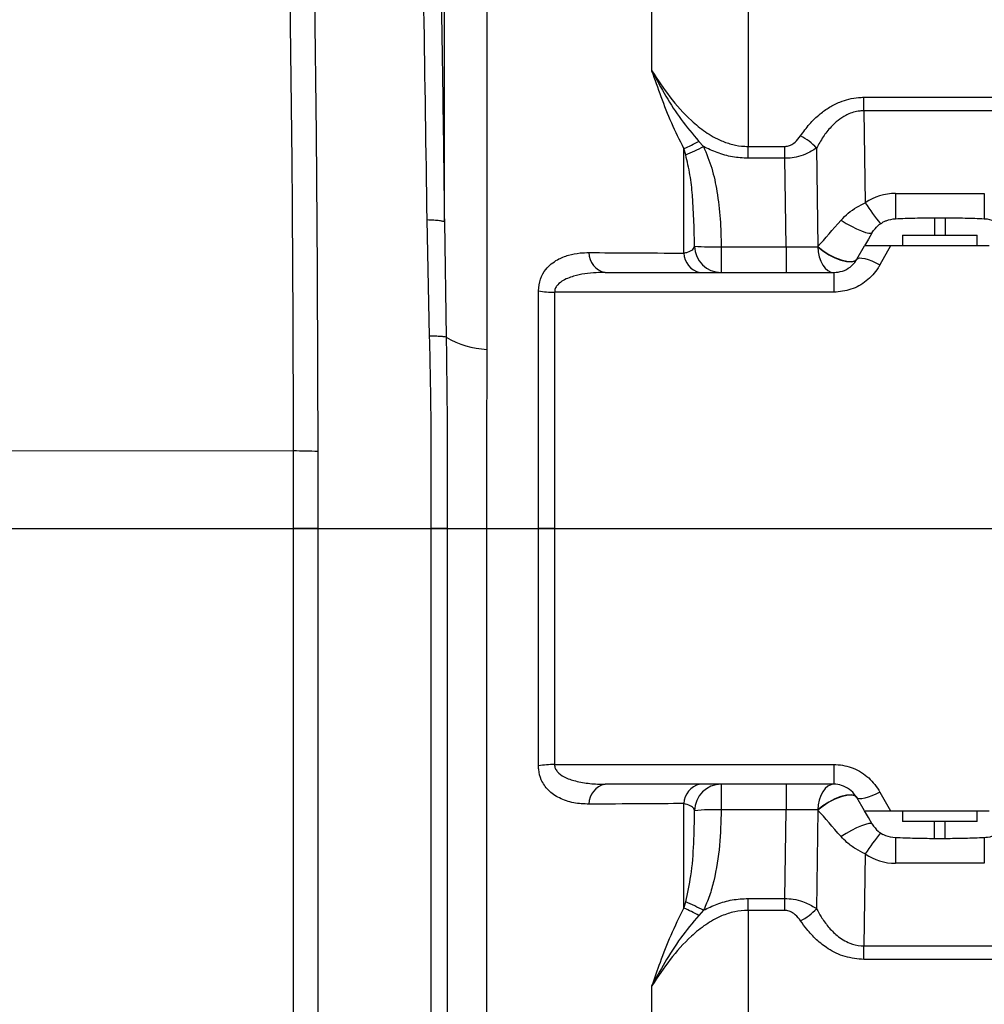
# Model space of a CAD drawing. Extents: x 0 to 16820, y 0 to 11880.
# Tile 38 of 77: x 7929 to 8110, y 6419 to 6603. Entities that reach past the tile are written whole.
import ezdxf

# ---------------------------------------------------------------- set-up
doc = ezdxf.new("R2010")
doc.units = 0
doc.header["$LTSCALE"] = 20
doc.layers.get('0').update_dxf_attribs({"linetype": 'CONTINUOUS'})
doc.styles.add('SLDTEXTSTYLE0', font='TXT', dxfattribs={"width": 0.605})
doc.dimstyles.new('SLDDIMSTYLE0', dxfattribs={"dimtxt": 100, "dimasz": 100, "dimexe": 0, "dimexo": 0.0625, "dimgap": 25, "dimtad": 1, "dimdec": 1, "dimrnd": 1e-09, "dimzin": 12, "dimtxsty": 'SLDTEXTSTYLE0', "dimsah": 1, "dimcen": 0, "dimazin": 3, "dimtfac": 1, "dimtofl": 0, "dimtmove": 0, "dimatfit": 3, "dimtolj": 1, "dimtzin": 12})
doc.dimstyles.new('SLDDIMSTYLE1', dxfattribs={"dimtxt": 100, "dimasz": 100, "dimexe": 0, "dimexo": 0.0625, "dimgap": 25, "dimtad": 1, "dimdec": 4, "dimlfac": 20, "dimzin": 12, "dimtxsty": 'SLDTEXTSTYLE0', "dimsah": 1, "dimcen": 0.09, "dimazin": 3, "dimtfac": 1, "dimtofl": 0, "dimtmove": 0, "dimatfit": 3, "dimtolj": 1, "dimtzin": 12})

# ---------------------------------------------------------------- blocks, each defined once
blk = doc.blocks.new('_D')
at = {"color": 7, "linetype": 'CONTINUOUS'}
blk.add_line((10599.79, 8574.46), (7791.16, 6507.87), dxfattribs=at)
blk.add_solid([(10599.79, 8574.46), (10510.36, 8527.27), (10528.14, 8503.11)], dxfattribs=at)
at = {"color": 7, "linetype": 'CONTINUOUS', "insert": (8954.78, 7524), "char_height": 100, "attachment_point": 1, "rotation": 36.3456, "style": 'SLDTEXTSTYLE0'}
blk.add_mtext('R3487', dxfattribs=at)
blk = doc.blocks.new('_D_1')
at = {"color": 7, "linetype": 'CONTINUOUS'}
for q in [(9232.57, 8882.9), (7791.16, 6507.87)]:
    blk.add_line((8490.54, 7660.25), q, dxfattribs=at)
blk.add_solid([(8490.54, 7660.25), (8555.25, 7737.96), (8529.6, 7753.52)], dxfattribs=at)
at = {"color": 7, "linetype": 'CONTINUOUS', "insert": (8912.41, 8603.77), "char_height": 100, "attachment_point": 1, "rotation": 58.7465, "style": 'SLDTEXTSTYLE0'}
blk.add_mtext('R1348', dxfattribs=at)
blk = doc.blocks.new('_D_2')
at = {"color": 7, "linetype": 'CONTINUOUS'}
for p, q in [((4317.75, 7120.33), (3817.21, 7208.59)), ((7831.16, 6507.87), (11826.43, 6507.87))]:
    blk.add_line(p, q, dxfattribs=at)
blk.add_arc((7791.16, 6507.87), 4005.26, 0, 170, dxfattribs=at)
for points in [[(3846.75, 7203.38), (3880.08, 7298.85), (3850.61, 7304.42)], [(11796.43, 6507.87), (11810.18, 6608.05), (11780.18, 6607.68)]]:
    blk.add_solid(points, dxfattribs=at)
at = {"color": 7, "linetype": 'CONTINUOUS', "insert": (8009.94, 10638.69), "char_height": 100, "attachment_point": 1, "rotation": 355, "style": 'SLDTEXTSTYLE0'}
blk.add_mtext('170°', dxfattribs=at)
blk = doc.blocks.new('_D_3')
at = {"color": 7, "linetype": 'CONTINUOUS'}
for p, q in [((7831.16, 6507.87), (11819.08, 6507.87)), ((4317.75, 5895.41), (3824.45, 5808.43))]:
    blk.add_line(p, q, dxfattribs=at)
blk.add_arc((7791.16, 6507.87), 3997.91, 190, 0, dxfattribs=at)
for points in [[(11789.08, 6507.87), (11772.83, 6408.07), (11802.82, 6407.69)], [(3853.99, 5813.64), (3857.85, 5712.6), (3887.32, 5718.17)]]:
    blk.add_solid(points, dxfattribs=at)
at = {"color": 7, "linetype": 'CONTINUOUS', "insert": (7986.83, 2641.21), "char_height": 100, "attachment_point": 1, "rotation": 5, "style": 'SLDTEXTSTYLE0'}
blk.add_mtext('170°', dxfattribs=at)

msp = doc.modelspace()

# ---------------------------------------------------------------- linework, layer by layer
at = {"color": 8, "linetype": 'CONTINUOUS'}
for p, q in [((8008.2259153, 6565.3523004), (8008.2259153, 6672.8800482)), ((8016.1911224, 6667.3952884), (8016.1911224, 6541.4545222)), ((8047.1575235, 6593.7120042), (8047.1575235, 6656.6308087)), ((8065.1811336, 6655.6180215), (8065.1811336, 6579.5272759)), ((8086.9353985, 6588.7429065), (8115.3940533, 6588.7429065)), ((8086.9353985, 6586.2036071), (8086.9353985, 6588.7429065)), ((8086.9353985, 6586.2036071), (8087.1849035, 6568.954835)), ((8115.3940533, 6586.2036071), (8086.9353985, 6586.2036071)), ((8055.9599076, 6580.4780743), (8056.8445002, 6579.5045218)), ((8065.1811336, 6579.5272759), (8072.069255, 6579.5272759)), ((8065.1811336, 6577.2972277), (8065.1811336, 6579.5272759)), ((8072.069255, 6577.2972277), (8072.069255, 6579.5272759)), ((8053.1686519, 6559.500458), (8053.1686519, 6579.1133961)), ((8053.5046135, 6577.9434091), (8053.1686519, 6579.1133961)), ((8078.0394946, 6579.2158714), (8078.3067917, 6560.7366434)), ((8072.069255, 6577.2972277), (8065.1811336, 6577.2972277)), ((8072.3093723, 6560.6971404), (8072.069255, 6577.2972277)), ((8092.8249632, 6570.6971383), (8092.8249632, 6565.9092574)), ((8092.8249632, 6570.6971383), (8109.5044588, 6570.6971383)), ((8109.5044588, 6570.6971383), (8109.5044588, 6565.9092574)), ((8005.4677253, 6543.9344889), (8004.993466, 6565.7363816)), ((8008.2259153, 6565.3523004), (8008.568046, 6543.753369)), ((8100.164709, 6566.0954623), (8100.164709, 6562.8716371)), ((8102.164713, 6566.0954623), (8102.164713, 6562.8716371)), ((8060.1620351, 6560.6971404), (8060.1620351, 6555.8716378)), ((8060.1620351, 6560.6971404), (8072.3093723, 6560.6971404)), ((8072.3093723, 6560.6971404), (8072.3093723, 6555.8716378)), ((8091.9249927, 6560.8716367), (8089.9382209, 6557.3261811)), ((8081.277964, 6555.8716378), (8081.277964, 6552.1746672)), ((8025.8875911, 6507.8716374), (8025.8875911, 6552.4360447)), ((8028.8915311, 6552.1746672), (8028.8915311, 6507.8716374)), ((8081.277964, 6552.1746672), (8028.8915311, 6552.1746672)), ((7909.1647242, 6522.5217056), (7979.9399947, 6522.3942355)), ((7979.9390857, 6507.8718909), (7979.9399947, 6522.3942355)), ((7984.4840293, 6522.2867599), (7984.4831054, 6507.8716376)), ((7909.1647242, 6507.8716374), (7979.9390857, 6507.8716374)), ((7979.9390857, 6507.8716374), (7979.9390857, 6507.8718909)), ((7984.4831054, 6507.8716376), (7984.4831054, 6507.871386)), ((8005.7675068, 6507.8713915), (8005.7675068, 6507.8716376)), ((8008.7678705, 6507.871871), (8008.7678705, 6507.8716306)), ((8025.8875911, 6463.3072301), (8025.8875911, 6507.8716374)), ((8028.8915311, 6507.8716374), (8025.8875911, 6507.8716374)), ((8028.8915311, 6507.8716374), (8028.8915311, 6463.5686076)), ((8028.8915311, 6507.8716374), (8306.8509971, 6507.8716374)), ((8028.8915311, 6463.5686076), (8081.277964, 6463.5686076)), ((8081.277964, 6463.5686076), (8081.277964, 6459.871637)), ((8060.1620351, 6459.871637), (8060.1620351, 6455.0461343)), ((8072.3093723, 6459.871637), (8072.3093723, 6455.0461343)), ((8089.9382209, 6458.4170936), (8091.9249927, 6454.871638)), ((8053.1686519, 6436.6298786), (8053.1686519, 6456.2428168)), ((8072.3093723, 6455.0461343), (8060.1620351, 6455.0461343)), ((8072.069255, 6438.446047), (8072.3093723, 6455.0461343)), ((8078.3067917, 6455.0066313), (8078.0394946, 6436.5274033)), ((8100.164709, 6449.6478124), (8100.164709, 6452.8716377)), ((8102.164713, 6449.6478124), (8102.164713, 6452.8716377)), ((8092.8249632, 6449.8340173), (8092.8249632, 6445.0461364)), ((8109.5044588, 6449.8340173), (8109.5044588, 6445.0461364)), ((8087.1849035, 6446.7884398), (8086.9353985, 6429.5396677)), ((8109.5044588, 6445.0461364), (8092.8249632, 6445.0461364)), ((8053.1686519, 6436.6298786), (8053.5046135, 6437.7998656)), ((8065.1811336, 6438.446047), (8072.069255, 6438.446047)), ((8065.1811336, 6436.2159989), (8065.1811336, 6438.446047)), ((8072.069255, 6436.2159989), (8072.069255, 6438.446047)), ((8056.8445002, 6436.2387529), (8055.9599076, 6435.2652005)), ((8065.1811336, 6436.2159989), (8065.1811336, 6358.8716334)), ((8072.069255, 6436.2159989), (8065.1811336, 6436.2159989)), ((8086.9353985, 6427.0003683), (8086.9353985, 6429.5396677)), ((8086.9353985, 6429.5396677), (8115.3940533, 6429.5396677)), ((8115.3940533, 6427.0003683), (8086.9353985, 6427.0003683)), ((8047.1575235, 6352.8538889), (8047.1575235, 6422.0312706))]:
    msp.add_line(p, q, dxfattribs=at)
at = {"color": 7, "linetype": 'CONTINUOUS'}
for p, q in [((8102.164713, 6566.0954623), (8100.164709, 6566.0954623)), ((8094.1647266, 6562.8716371), (8094.1647266, 6560.8716367)), ((8094.1647266, 6562.8716371), (8098.4833811, 6562.8716371)), ((8098.4833811, 6562.8716371), (8108.1647252, 6562.8716371)), ((8108.1647252, 6560.8716367), (8108.1647252, 6562.8716371)), ((8085.6080924, 6558.3716391), (8087.0514785, 6560.8716367)), ((8110.4044591, 6560.8716367), (8091.9249927, 6560.8716367)), ((8038.3602207, 6555.8716378), (8081.277964, 6555.8716378)), ((8081.277964, 6459.871637), (8038.3602207, 6459.871637)), ((8087.0514785, 6454.871638), (8085.6080924, 6457.3716356)), ((8091.9249927, 6454.871638), (8110.4044591, 6454.871638)), ((8094.1647266, 6454.871638), (8094.1647266, 6452.8716377)), ((8108.1647252, 6452.8716377), (8108.1647252, 6454.871638)), ((8108.1647252, 6452.8716377), (8094.1647266, 6452.8716377)), ((8102.164713, 6449.6478124), (8100.164709, 6449.6478124))]:
    msp.add_line(p, q, dxfattribs=at)
at = {"color": 8, "linetype": 'CONTINUOUS', "flags": 128}
for points in [[(8082.6312874, 6565.6833968), (8083.5905944, 6565.0955385), (8084.5794951, 6564.5476787), (8085.5470275, 6564.0680588), (8086.4433025, 6563.6813997), (8087.2221564, 6563.4076281), (8087.8434156, 6563.2608591), (8088.2750426, 6563.2486514), (8088.4948646, 6563.3716381)], [(8078.2885526, 6560.6885834), (8078.3642207, 6559.7395844), (8078.5467302, 6558.8320887), (8078.8293754, 6557.9993746), (8079.201815, 6557.271967), (8079.65034, 6556.6765352), (8080.158559, 6556.2349169), (8080.7078158, 6555.9632986), (8081.277964, 6555.8716378)], [(8078.2885526, 6560.6885834), (8079.237697, 6559.9208346), (8080.3257798, 6559.2178425), (8081.4787124, 6558.6274921), (8082.6179956, 6558.1899865), (8083.6659943, 6557.9351282), (8084.5513319, 6557.8802696), (8085.2137481, 6558.0291546), (8085.6080924, 6558.3716391)], [(8078.3067917, 6560.7366434), (8079.2552208, 6559.9672853), (8080.343542, 6559.2629074), (8081.4975177, 6558.6715697), (8082.6384102, 6558.2336171), (8083.6883758, 6557.9789377), (8084.57574, 6557.924906), (8085.2399741, 6558.0752066), (8085.6357788, 6558.4195873)], [(8085.6080924, 6558.3716391), (8085.7893799, 6558.5274382), (8086.1019169, 6558.5992171), (8086.5358089, 6558.5847034), (8087.0773767, 6558.4843552), (8087.7094244, 6558.3013504), (8088.4119843, 6558.0414778), (8089.1628538, 6557.7129557), (8089.9382209, 6557.3261811)], [(7984.4831054, 6507.8716376), (7983.9790736, 6507.8716662), (7983.4503357, 6507.871696), (7982.8999762, 6507.8717268), (7982.331184, 6507.8717586), (7981.747282, 6507.8717911), (7981.1516379, 6507.8718241), (7980.5477385, 6507.8718574), (7979.9390857, 6507.8718909)], [(7984.4831054, 6507.871386), (7983.9790736, 6507.8714141), (7983.4503357, 6507.8714436), (7982.8999762, 6507.8714741), (7982.331184, 6507.8715056), (7981.747282, 6507.8715379), (7981.1516379, 6507.8715707), (7980.5477385, 6507.871604), (7979.9390857, 6507.8716374)], [(7984.4831054, 6507.8716376), (7995.3451877, 6507.8716393), (8005.7675068, 6507.8716376)], [(8008.7678705, 6507.871871), (8008.570758, 6507.871839), (8008.3181535, 6507.8718074), (8008.0119048, 6507.8717763), (8007.6542621, 6507.8717461), (8007.2478478, 6507.8717169), (8006.7956572, 6507.8716889), (8006.3009982, 6507.8716625), (8005.7675068, 6507.8716376)], [(8008.7678705, 6507.8716306), (8008.570758, 6507.8715978), (8008.3181535, 6507.8715653), (8008.0119048, 6507.8715334), (8007.6542621, 6507.8715025), (8007.2478478, 6507.8714726), (8006.7956572, 6507.871444), (8006.3009982, 6507.8714169), (8005.7675068, 6507.8713915)], [(8008.7678705, 6507.8716306), (8009.2538719, 6507.8716258), (8009.8753695, 6507.8716207), (8010.6278782, 6507.8716153), (8011.5060334, 6507.8716096), (8012.503532, 6507.8716038), (8013.6132066, 6507.8715978), (8014.8271148, 6507.8715916), (8016.1365544, 6507.8715854)], [(8081.277964, 6459.871637), (8080.7078158, 6459.7799762), (8080.158559, 6459.5083578), (8079.65034, 6459.0667396), (8079.201815, 6458.4713078), (8078.8293754, 6457.7439002), (8078.5467302, 6456.911186), (8078.3642207, 6456.0036904), (8078.2885526, 6455.0546913)], [(8085.6080924, 6457.3716356), (8085.2137481, 6457.7141202), (8084.5513319, 6457.8630051), (8083.6659943, 6457.8081465), (8082.6179956, 6457.5532882), (8081.4787124, 6457.1157827), (8080.3257798, 6456.5254322), (8079.237697, 6455.8224401), (8078.2885526, 6455.0546913)], [(8085.6357788, 6457.3236874), (8085.2399741, 6457.6680681), (8084.57574, 6457.8183687), (8083.6883758, 6457.7643371), (8082.6384102, 6457.5096576), (8081.4975177, 6457.071705), (8080.343542, 6456.4803674), (8079.2552208, 6455.7759895), (8078.3067917, 6455.0066313)], [(8089.9382209, 6458.4170936), (8089.1628538, 6458.0303191), (8088.4119843, 6457.7017969), (8087.7094244, 6457.4419244), (8087.0773767, 6457.2589195), (8086.5358089, 6457.1585714), (8086.1019169, 6457.1440576), (8085.7893799, 6457.2158365), (8085.6080924, 6457.3716356)], [(8088.4948646, 6452.3716367), (8088.2750426, 6452.4946234), (8087.8434156, 6452.4824156), (8087.2221564, 6452.3356466), (8086.4433025, 6452.061875), (8085.5470275, 6451.675216), (8084.5794951, 6451.195596), (8083.5905944, 6450.6477362), (8082.6312874, 6450.059878)]]:
    msp.add_lwpolyline(points, dxfattribs=at)
at = {"color": 7, "linetype": 'CONTINUOUS', "flags": 128}
for points in [[(8088.4948646, 6563.3716381), (8087.769327, 6562.114971), (8087.0514785, 6560.8716367)], [(8088.4948646, 6452.3716367), (8087.769327, 6453.6283037), (8087.0514785, 6454.871638)]]:
    msp.add_lwpolyline(points, dxfattribs=at)
at = {"color": 7, "linetype": 'CONTINUOUS'}
for centre, radius, start, end in [((7791.1647235, 6507.8716374), 3487, 190, 170), ((7791.1647235, 6507.8716374), 1348, 190, 170), ((8060.1626369, 6454.872211), 4.999426, 90.006897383, 179.527497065)]:
    msp.add_arc(centre, radius, start, end, dxfattribs=at)
at = {"color": 8, "linetype": 'CONTINUOUS'}
for centre, radius, start, end in [((8069.8071722, 6571.5347703), 11.2592383, 43.016138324, 62.301916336), ((8033.2020113, 6623.4892274), 48.6608789, 294.225078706, 297.884040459), ((8007.7150357, 6680.2601464), 112.0954957, 294.109839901, 295.994332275), ((8092.8249775, 6560.6971399), 10, 90, 124.333429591), ((8138.3036146, 6602.427403), 61.1026631, 213.216807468, 217.772313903), ((8039.1891863, 6559.6138293), 3.8329077, 180.060303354, 257.509606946), ((8056.9566055, 6559.57839), 3.7887552, 181.178616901, 258.057627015), ((8060.1626369, 6560.8710637), 4.999426, 180.472502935, 269.993102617), ((8058.6630466, 6598.4465397), 37.7791491, 264.684793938, 272.273959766), ((8028.7763625, 6568.2434814), 16.0692269, 259.643613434, 270.410644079), ((8017.025586, 6558.0102903), 16.5767846, 239.322588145, 267.114551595), ((7979.9524781, 6426.8080761), 95.5861603, 87.282701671, 90.007482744), ((8028.7763625, 6447.4997934), 16.0692269, 89.589355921, 100.356386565), ((8039.1891863, 6456.1294454), 3.8329077, 102.490393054, 179.939696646), ((8056.9566055, 6456.1648848), 3.7887552, 101.942372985, 178.821383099), ((8058.6630466, 6417.2967351), 37.7791491, 87.726040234, 95.315206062), ((8138.3036146, 6413.3158717), 61.1026631, 142.227686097, 146.783192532), ((8092.8249775, 6455.0461349), 10, 235.666570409, 270), ((8007.7150357, 6335.4831284), 112.0954957, 64.005667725, 65.890160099), ((8033.2020113, 6392.2540474), 48.6608789, 62.115959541, 65.774921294), ((8069.8071722, 6444.2085045), 11.2592383, 297.698083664, 316.983861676)]:
    msp.add_arc(centre, radius, start, end, dxfattribs=at)
for centre, major_axis, ratio, start_param, end_param in [((8087.1619759, 6571.0630308), (14.7558246, 16.9719826), 0.0051745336, 4.062805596, 4.3943566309), ((8072.3017884, 6560.8716374), (10.0020923, -0.0723817), 0.017439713, 4.7132722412, 5.3542072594), ((8072.5211769, 6545.7044231), (9.6352478, 25.2766889), 0.002384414, 5.3478355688, 5.3501985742), ((8072.3017884, 6454.8716374), (10.0020923, 0.0723817), 0.017439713, 0.9289780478, 1.569913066), ((8072.5211769, 6470.0388516), (-9.6352478, 25.2766889), 0.002384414, 4.0745793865, 4.0769423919), ((8087.1619759, 6444.680244), (-14.7558246, 16.9719826), 0.0051745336, 5.0304213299, 5.3619723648)]:
    msp.add_ellipse(centre, major_axis=major_axis, ratio=ratio, start_param=start_param, end_param=end_param, dxfattribs=at)
for points, knots in [([(8004.9930637, 6565.7363406), (8004.6110718, 6592.0407153), (8003.8469776, 6644.6570781), (8001.4622394, 6723.5616507), (7999.0191677, 6798.2661485), (7996.812668, 6850.1252901), (7995.9607655, 6879.2589352), (7995.789876, 6889.7514345), (7995.5596042, 6900.172848), (7995.3316354, 6910.3763845), (7995.0949631, 6920.1043865), (7994.8796507, 6929.3190173), (7994.7013412, 6938.0312206), (7994.5440642, 6946.3551056), (7994.4067939, 6954.2240528), (7994.2867707, 6961.582638), (7994.1796515, 6968.4246989), (7994.0813309, 6974.7411944), (7993.9880087, 6980.4912445), (7993.8980545, 6985.6369752), (7993.8050731, 6990.1449262), (7993.7017755, 6994.0684508), (7993.6137383, 6996.1430619), (7993.5695951, 6997.1833027)], [0, 0, 0, 0, 0.16544067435, 0.33092923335, 0.49644184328, 0.63548217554, 0.65740235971, 0.67968929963, 0.7021344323, 0.7246068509, 0.74691170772, 0.76798783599, 0.78912702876, 0.81040878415, 0.83158581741, 0.85262927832, 0.87364412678, 0.8947482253, 0.91594375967, 0.9369998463, 0.95795349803, 0.9789172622, 1, 1, 1, 1]), ([(7995.248494, 6993.8062525), (7995.2719633, 6992.8149772), (7995.3190396, 6990.8266091), (7995.4199673, 6986.9454527), (7995.5425615, 6982.4386987), (7995.6879508, 6977.2827925), (7995.8549361, 6971.5323637), (7996.042755, 6965.2290888), (7996.2503237, 6958.4212059), (7996.4768895, 6951.1504888), (7996.7222214, 6943.4402012), (7996.9854068, 6935.336937), (7997.2657385, 6926.8824209), (7997.5974799, 6917.0790629), (7997.9859543, 6905.8902962), (7998.4386427, 6893.291253), (7998.9146951, 6880.4689159), (7999.4260338, 6867.2653055), (7999.8643627, 6855.8176), (8000.2317981, 6846.1527918), (8000.5197019, 6838.535164), (8000.8014445, 6831.0344901), (8001.0770048, 6823.6506614), (8001.3464566, 6816.3834314), (8001.6096896, 6809.2323947), (8002.0233886, 6797.9133068), (8002.5729482, 6782.6497518), (8003.2397877, 6763.6611505), (8003.8852212, 6744.7502367), (8004.509456, 6725.8107426), (8005.1088284, 6706.8291819), (8005.6756984, 6687.9480571), (8006.2260203, 6668.4302724), (8006.7489669, 6648.2614458), (8007.2297276, 6627.5660142), (8007.6423601, 6606.9326281), (8007.9891929, 6586.1362853), (8008.1470377, 6572.2776741), (8008.2259153, 6565.3523004)], [0, 0, 0, 0, 0.0205737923, 0.0412683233, 0.0621271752, 0.0828228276, 0.1035709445, 0.1244176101, 0.1449709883, 0.165568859, 0.1862619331, 0.2068166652, 0.2273960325, 0.248056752, 0.2759674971, 0.3034702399, 0.3309691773, 0.3585326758, 0.3875001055, 0.4039266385, 0.420103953, 0.4360324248, 0.4517124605, 0.4671448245, 0.4823301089, 0.4972691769, 0.5392543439, 0.5795680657, 0.6182326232, 0.6597171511, 0.7002114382, 0.7391377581, 0.7799742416, 0.82452015, 0.8675841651, 0.9117643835, 0.9559072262, 1, 1, 1, 1]), ([(7979.9399947, 6522.3942355), (7979.886909, 6540.5389147), (7979.7807327, 6576.8299197), (7978.8845093, 6634.8853198), (7977.4997525, 6696.5572821), (7975.7329528, 6750.9577847), (7974.5582396, 6794.4899759), (7973.8253731, 6827.145024), (7972.8135674, 6859.7941997), (7971.4426395, 6881.5253463), (7970.7572435, 6892.3898435)], [0, 0, 0, 0, 0.1470673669, 0.2941480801, 0.4705928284, 0.6470385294, 0.7352861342, 0.8235438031, 0.9117806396, 1, 1, 1, 1]), ([(7975.636286, 6888.8232804), (7975.636286, 6888.8232605), (7975.6362856, 6845.7732672), (7979.9287039, 6781.5465416), (7982.0221034, 6695.6464885), (7983.4851629, 6634.5572689), (7984.3244908, 6576.7660285), (7984.4308484, 6540.4469969), (7984.4840293, 6522.2867599)], [0, 0, 0, 0, 0.00000016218, 0.35140428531, 0.52711995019, 0.70283462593, 0.85141141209, 1, 1, 1, 1]), ([(8053.1686519, 6579.1133961), (8052.3738318, 6580.7000214), (8050.7706114, 6583.9003809), (8048.8865209, 6588.8051303), (8047.7238019, 6592.0707489), (8047.1625893, 6593.6973217), (8047.1575235, 6593.7120042)], [0, 0, 0, 0, 0.3295045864, 0.6646390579, 0.9969728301, 1, 1, 1, 1]), ([(8047.1575235, 6593.7120042), (8047.1652806, 6593.6969037), (8047.9951075, 6592.0815009), (8049.70855, 6588.9802383), (8052.5526612, 6584.5028089), (8054.8199663, 6581.8246048), (8055.9599076, 6580.4780743)], [0, 0, 0, 0, 0.0032180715, 0.3442588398, 0.6703106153, 1, 1, 1, 1]), ([(8047.1575235, 6593.7120042), (8048.2331948, 6592.0574798), (8050.4024472, 6588.7208833), (8053.8312935, 6584.8959156), (8057.1600058, 6582.1794004), (8059.7974276, 6580.6724711), (8062.3126384, 6579.8148824), (8064.0064504, 6579.5469857), (8064.9726956, 6579.5307732), (8065.1811336, 6579.5272759)], [0, 0, 0, 0, 0.2482352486, 0.5006035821, 0.6418357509, 0.7867176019, 0.8789006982, 0.9738765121, 1, 1, 1, 1]), ([(8075.0406061, 6581.5038032), (8075.5766071, 6582.2455287), (8076.6477789, 6583.7278312), (8078.490521, 6585.5202676), (8080.4231663, 6586.912599), (8082.768256, 6588.1058989), (8085.0381126, 6588.6919691), (8086.5928509, 6588.7337099), (8086.9353985, 6588.7429065)], [0, 0, 0, 0, 0.1982492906, 0.3961915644, 0.5454266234, 0.6944148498, 0.9326719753, 1, 1, 1, 1]), ([(8086.9353985, 6586.2036071), (8086.6783833, 6586.195994), (8085.6046127, 6586.1641879), (8084.4505252, 6585.8049495), (8083.1068819, 6585.1407395), (8082.0263658, 6584.4252641), (8080.577892, 6583.0652651), (8079.2104795, 6581.3310825), (8078.4300594, 6579.921369), (8078.0394946, 6579.2158714)], [0, 0, 0, 0, 0.0622444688, 0.2600480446, 0.2862938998, 0.4340600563, 0.5822259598, 0.7909230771, 1, 1, 1, 1]), ([(8072.069255, 6579.5272759), (8072.169694, 6579.5310098), (8072.5448071, 6579.544955), (8073.2441194, 6579.7613087), (8074.2131197, 6580.4050879), (8074.7234071, 6581.0826344), (8075.0406061, 6581.5038032)], [0, 0, 0, 0, 0.0773329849, 0.28881828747, 0.55792329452, 1, 1, 1, 1]), ([(8056.8445002, 6579.5045218), (8057.3984989, 6578.156633), (8058.5193048, 6575.4296923), (8059.4521197, 6570.8332593), (8060.0405415, 6565.9080748), (8060.1214443, 6562.4381063), (8060.1620351, 6560.6971404)], [0, 0, 0, 0, 0.2268252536, 0.4588947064, 0.7285145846, 1, 1, 1, 1]), ([(8065.1811336, 6577.2972277), (8064.2114347, 6577.3509059), (8062.240042, 6577.4600333), (8059.4230919, 6578.2589571), (8057.682867, 6579.0995565), (8056.8445002, 6579.5045218)], [0, 0, 0, 0, 0.3340832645, 0.6791894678, 1, 1, 1, 1]), ([(8055.163381, 6560.8298353), (8055.0966957, 6564.0290281), (8055.0033616, 6568.5066901), (8054.3616754, 6574.2132995), (8053.7908587, 6576.6976111), (8053.5046135, 6577.9434091)], [0, 0, 0, 0, 0.5550636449, 0.7768794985, 1, 1, 1, 1]), ([(8078.0394946, 6579.2158714), (8077.3711287, 6578.8021401), (8076.242306, 6578.1033773), (8074.3412396, 6577.5206456), (8073.0044109, 6577.3204039), (8072.2698328, 6577.3021987), (8072.069255, 6577.2972277)], [0, 0, 0, 0, 0.39944629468, 0.67463654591, 0.91115897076, 1, 1, 1, 1]), ([(8082.6312874, 6565.6833968), (8083.0702915, 6566.1345698), (8083.9609264, 6567.0498926), (8085.5230658, 6568.1270218), (8086.6510752, 6568.6889185), (8087.1849035, 6568.954835)], [0, 0, 0, 0, 0.3386352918, 0.6870104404, 1, 1, 1, 1]), ([(8008.2259153, 6565.3523004), (8008.1638199, 6565.39168), (8008.0380509, 6565.47144), (8007.3520098, 6565.5787637), (8006.3532918, 6565.6716195), (8005.4429506, 6565.7149747), (8004.993466, 6565.7363816)], [0, 0, 0, 0, 0.24686872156, 0.50001154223, 0.75312870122, 1, 1, 1, 1]), ([(8025.8875911, 6552.4360447), (8025.9656151, 6553.2032549), (8026.1215548, 6554.7366118), (8027.1216691, 6556.3719273), (8028.2628396, 6557.5179484), (8029.6817935, 6558.4623457), (8031.5002366, 6559.1841384), (8033.4986224, 6559.5641011), (8034.806788, 6559.596279), (8035.3562807, 6559.6097952)], [0, 0, 0, 0, 0.1470479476, 0.2938920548, 0.4060745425, 0.518466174, 0.6950084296, 0.8718888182, 1, 1, 1, 1]), ([(8035.3562807, 6559.6097952), (8037.9708032, 6559.5947804), (8043.9167139, 6559.5606338), (8049.8463706, 6559.5220665), (8053.1686519, 6559.500458)], [0, 0, 0, 0, 0.4397177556, 1, 1, 1, 1]), ([(8053.1686519, 6559.500458), (8053.4061575, 6559.5663702), (8054.1334292, 6559.7682017), (8054.947064, 6560.2157171), (8055.0903765, 6560.6225775), (8055.163381, 6560.8298353)], [0, 0, 0, 0, 0.1921844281, 0.5884925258, 1, 1, 1, 1]), ([(8089.9382209, 6557.3261811), (8089.8182033, 6557.1222627), (8089.148025, 6555.9835815), (8087.4862892, 6554.1866826), (8084.5706029, 6552.5008693), (8082.373364, 6552.2831886), (8081.277964, 6552.1746672)], [0, 0, 0, 0, 0.0688460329, 0.3844365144, 0.6931201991, 1, 1, 1, 1]), ([(8038.3602207, 6555.8716378), (8037.8125233, 6555.8627187), (8035.8141564, 6555.8301757), (8033.0286732, 6555.4537178), (8030.5074842, 6554.5003562), (8029.361809, 6553.5391175), (8028.9445575, 6552.7680732), (8028.9075423, 6552.3538442), (8028.8915311, 6552.1746672)], [0, 0, 0, 0, 0.1484254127, 0.5415553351, 0.7655823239, 0.8914388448, 0.9530412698, 1, 1, 1, 1]), ([(8005.7675068, 6507.8716376), (8005.7667116, 6510.8782069), (8005.7651198, 6516.8964459), (8005.7803435, 6528.9054653), (8005.5927707, 6537.9229694), (8005.4677253, 6543.9344889)], [0, 0, 0, 0, 0.2496916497, 0.4998069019, 1, 1, 1, 1]), ([(8008.568046, 6543.753369), (8008.4500255, 6543.7757494), (8008.2119303, 6543.8208997), (8007.5174133, 6543.8736998), (8006.6160848, 6543.9141326), (8005.8482619, 6543.9277434), (8005.4677253, 6543.9344889)], [0, 0, 0, 0, 0.2478436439, 0.5000012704, 0.7521982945, 1, 1, 1, 1]), ([(8008.568046, 6543.753369), (8008.6513137, 6537.7866636), (8008.7762512, 6528.834039), (8008.7662835, 6516.8736454), (8008.7673413, 6510.8737109), (8008.7678705, 6507.871871)], [0, 0, 0, 0, 0.49962891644, 0.74965828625, 1, 1, 1, 1]), ([(8016.1911224, 6541.4545222), (8016.1782414, 6537.4437864), (8016.1524192, 6529.4035726), (8016.1337431, 6518.1673203), (8016.1357069, 6510.9753312), (8016.1365544, 6507.8715854)], [0, 0, 0, 0, 0.3613488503, 0.7243862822, 1, 1, 1, 1]), ([(7979.9406056, 6296.7669314), (7979.9406452, 6296.7542375), (7979.9408922, 6296.6749241), (7979.9393126, 6297.1106781), (7979.9392907, 6298.1437859), (7979.9403996, 6299.6874172), (7979.9407161, 6301.6268395), (7979.9397438, 6303.8506247), (7979.9391183, 6306.4276493), (7979.9396805, 6310.1258521), (7979.941132, 6315.2303235), (7979.939114, 6322.1369654), (7979.9397247, 6329.3134824), (7979.9404121, 6336.7726224), (7979.9391864, 6344.2605515), (7979.938846, 6352.0064473), (7979.9401957, 6359.9190401), (7979.94038, 6367.627565), (7979.9391617, 6375.2860702), (7979.9388073, 6382.6993111), (7979.9397311, 6390.2290545), (7979.940967, 6399.935563), (7979.9385711, 6411.742115), (7979.9396295, 6425.8043541), (7979.9408056, 6439.014336), (7979.939436, 6451.6844951), (7979.9391069, 6463.2873588), (7979.9408682, 6474.6140833), (7979.9404578, 6485.618658), (7979.9388749, 6496.7205416), (7979.9390153, 6504.1485719), (7979.9390857, 6507.8716374)], [0, 0, 0, 0, 0.0069221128, 0.0432500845, 0.0765366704, 0.1098238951, 0.1384944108, 0.1671643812, 0.1944278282, 0.2216919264, 0.2713844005, 0.3165911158, 0.3617978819, 0.3991175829, 0.436437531, 0.47276596, 0.5060528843, 0.5393407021, 0.5680110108, 0.5966819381, 0.6239458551, 0.6512094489, 0.7009027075, 0.7461093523, 0.7913158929, 0.8286359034, 0.8659559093, 0.8993048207, 0.9328153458, 0.9663258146, 1, 1, 1, 1]), ([(7984.4831054, 6507.871386), (7984.4830342, 6504.2096715), (7984.4828914, 6496.8761338), (7984.4846835, 6485.8896301), (7984.4849739, 6474.932175), (7984.4831547, 6462.7521028), (7984.483713, 6449.4198657), (7984.4852063, 6435.514019), (7984.4828717, 6422.3311225), (7984.4835995, 6410.1637873), (7984.4852982, 6399.1696681), (7984.4836663, 6389.3050883), (7984.4830571, 6380.5302383), (7984.4840384, 6372.3069382), (7984.4850908, 6364.8531883), (7984.4839084, 6357.9201951), (7984.4831337, 6351.5658914), (7984.4834807, 6345.1469011), (7984.4850306, 6338.7439695), (7984.4843586, 6332.570614), (7984.4831441, 6327.0055963), (7984.4834193, 6322.1691532), (7984.4846863, 6317.8725874), (7984.4848354, 6314.1277966), (7984.4833213, 6310.0846767), (7984.4831815, 6306.0621214), (7984.4855452, 6302.5800678), (7984.4833704, 6300.137882), (7984.4830655, 6298.7536769), (7984.4849824, 6298.2365313), (7984.4846847, 6298.3154729), (7984.4846402, 6298.3272618)], [0, 0, 0, 0, 0.03336606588, 0.06682424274, 0.10038697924, 0.13404350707, 0.17968309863, 0.22555915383, 0.26735584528, 0.30933386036, 0.34878880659, 0.38253246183, 0.41637100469, 0.44752763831, 0.4787598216, 0.50729586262, 0.53589015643, 0.56355816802, 0.59730140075, 0.63114006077, 0.66229664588, 0.69352828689, 0.72206428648, 0.75065848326, 0.77832656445, 0.82396644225, 0.86984293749, 0.9116393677, 0.95361810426, 0.99307347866, 1, 1, 1, 1]), ([(8005.7673131, 6314.0284664), (8005.7673419, 6314.0776275), (8005.7674, 6314.1766473), (8005.7675055, 6315.0476375), (8005.7673459, 6316.4737806), (8005.767225, 6318.5827844), (8005.7674508, 6321.4279852), (8005.7673877, 6324.9424341), (8005.7671614, 6328.8152843), (8005.7672501, 6332.8849622), (8005.7673525, 6337.0052048), (8005.7673084, 6341.5124111), (8005.7670727, 6347.4124439), (8005.767187, 6354.4229709), (8005.7672936, 6362.3459992), (8005.7670818, 6369.7869897), (8005.767018, 6376.9311323), (8005.7671838, 6384.0415763), (8005.7672255, 6391.4964972), (8005.7670533, 6399.7302165), (8005.7669984, 6408.8399802), (8005.7672268, 6418.3427561), (8005.7672603, 6428.2287402), (8005.7670727, 6438.4157527), (8005.7671747, 6450.0342105), (8005.7674129, 6463.1405228), (8005.7670728, 6477.7757771), (8005.7674607, 6492.7247985), (8005.7674914, 6502.8021703), (8005.7675068, 6507.8713915)], [0, 0, 0, 0, 0.03355032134, 0.06757669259, 0.1016993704, 0.13936443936, 0.17716187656, 0.21510222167, 0.25317716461, 0.28305277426, 0.31299560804, 0.34300471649, 0.37308089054, 0.42194543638, 0.46098749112, 0.49513025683, 0.52937141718, 0.55865856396, 0.58800811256, 0.62310951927, 0.65831809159, 0.69425930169, 0.7303150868, 0.76662088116, 0.80304534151, 0.85169815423, 0.90063691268, 0.95001737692, 1, 1, 1, 1]), ([(8008.7678705, 6507.8716306), (8008.7678562, 6502.6117036), (8008.7678274, 6492.0549389), (8008.7676845, 6476.3753344), (8008.7679413, 6460.9071378), (8008.7676812, 6445.6804843), (8008.7679308, 6430.7161371), (8008.7678269, 6416.8290619), (8008.7677493, 6404.4458874), (8008.7679414, 6393.6730539), (8008.7677918, 6383.9215554), (8008.7677634, 6374.8896629), (8008.7679406, 6366.0202157), (8008.7678012, 6357.7289372), (8008.7677407, 6350.0862555), (8008.7679238, 6343.5143508), (8008.7677857, 6337.7052134), (8008.767703, 6332.1977319), (8008.7679486, 6327.1976596), (8008.7676535, 6322.9986728), (8008.7678535, 6320.1158835), (8008.7678077, 6318.6394761), (8008.7677668, 6318.5883818), (8008.7677513, 6318.5690141)], [0, 0, 0, 0, 0.0530906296, 0.1065538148, 0.1593666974, 0.2125460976, 0.2668828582, 0.3216196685, 0.3689591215, 0.4126762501, 0.4545308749, 0.4955262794, 0.5366923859, 0.5843173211, 0.6267073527, 0.6692864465, 0.7103764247, 0.7516381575, 0.8044267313, 0.8575809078, 0.9118914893, 0.9666016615, 1, 1, 1, 1]), ([(8016.1365544, 6507.8715854), (8016.136554, 6504.3118038), (8016.1365533, 6495.8282643), (8016.1366948, 6482.4412528), (8016.1365433, 6467.732231), (8016.1366352, 6453.1326444), (8016.1366011, 6438.9616283), (8016.1365578, 6425.3816622), (8016.1366746, 6412.4096317), (8016.136516, 6399.9635852), (8016.136674, 6388.3266074), (8016.1365597, 6377.6207729), (8016.1365933, 6367.84867), (8016.1366644, 6358.9602638), (8016.1365451, 6352.3461772), (8016.1365937, 6347.5777072), (8016.1366631, 6344.2505449), (8016.1366167, 6341.2424767), (8016.1365388, 6337.9334906), (8016.1366326, 6334.6647217), (8016.1366304, 6331.8395545), (8016.1365281, 6330.149815), (8016.1366318, 6329.4090085), (8016.1366292, 6329.5923201), (8016.1366289, 6329.617033)], [0, 0, 0, 0, 0.0381274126, 0.0908638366, 0.1439664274, 0.1982238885, 0.2528801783, 0.3056178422, 0.3587217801, 0.4129805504, 0.467638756, 0.5203766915, 0.5734811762, 0.6277406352, 0.6823988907, 0.7107018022, 0.7390608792, 0.7674764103, 0.7959493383, 0.8444463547, 0.8932269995, 0.9425940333, 0.9922608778, 1, 1, 1, 1]), ([(8035.3562807, 6456.1334795), (8034.3879485, 6456.1767234), (8032.4540051, 6456.2630896), (8029.8372069, 6457.134746), (8027.7224828, 6458.5754549), (8026.3883946, 6460.4668865), (8025.9220151, 6462.1565851), (8025.8943815, 6463.0802561), (8025.8875911, 6463.3072301)], [0, 0, 0, 0, 0.2263539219, 0.4520718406, 0.6543697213, 0.824635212, 0.9569075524, 1, 1, 1, 1]), ([(8028.8915311, 6463.5686076), (8028.8983058, 6463.4519895), (8028.9196528, 6463.0845311), (8029.1199896, 6462.6302262), (8029.661407, 6461.8970754), (8030.8534845, 6461.0860118), (8032.9424776, 6460.3759424), (8035.5281925, 6459.9434634), (8037.4112836, 6459.8957041), (8038.3602207, 6459.871637)], [0, 0, 0, 0, 0.0305058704, 0.0961225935, 0.1309006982, 0.2827363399, 0.4897226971, 0.7428584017, 1, 1, 1, 1]), ([(8081.277964, 6463.5686076), (8081.4090399, 6463.5669227), (8082.6504082, 6463.5509656), (8085.0276187, 6463.0176847), (8088.0061238, 6461.2144424), (8089.2923058, 6459.3522691), (8089.9382209, 6458.4170936)], [0, 0, 0, 0, 0.036930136, 0.3497506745, 0.6734475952, 1, 1, 1, 1]), ([(8053.1686519, 6456.2428168), (8050.5615661, 6456.2257704), (8044.6326182, 6456.1870039), (8038.6873094, 6456.1526995), (8035.3562807, 6456.1334795)], [0, 0, 0, 0, 0.4397214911, 1, 1, 1, 1]), ([(8055.163381, 6454.9134395), (8055.1291992, 6455.0459379), (8055.0459837, 6455.3685049), (8054.4629745, 6455.8460187), (8053.5935897, 6456.1125444), (8053.1686519, 6456.2428168)], [0, 0, 0, 0, 0.2627411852, 0.6396427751, 1, 1, 1, 1]), ([(8053.5046135, 6437.7998656), (8053.8580111, 6439.4287552), (8054.6411971, 6443.0386373), (8055.058696, 6448.7787136), (8055.1284302, 6452.8652646), (8055.163381, 6454.9134395)], [0, 0, 0, 0, 0.2908524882, 0.6445760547, 1, 1, 1, 1]), ([(8060.1620351, 6455.0461343), (8060.1003587, 6452.8276307), (8059.9763269, 6448.3661961), (8059.1246986, 6442.9828439), (8058.0127968, 6438.9304626), (8057.2352477, 6437.1390199), (8056.8445002, 6436.2387529)], [0, 0, 0, 0, 0.3459773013, 0.6957640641, 0.8471100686, 1, 1, 1, 1]), ([(8087.1849035, 6446.7884398), (8086.5799111, 6447.0926842), (8085.3524328, 6447.7099703), (8083.8171325, 6448.8201022), (8082.9896091, 6449.6852603), (8082.6312874, 6450.059878)], [0, 0, 0, 0, 0.35528005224, 0.72083313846, 1, 1, 1, 1]), ([(8056.8445002, 6436.2387529), (8057.6828723, 6436.6437446), (8059.3952058, 6437.47092), (8062.2087898, 6438.2768474), (8064.1803608, 6438.3890784), (8065.1811336, 6438.446047)], [0, 0, 0, 0, 0.3208122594, 0.6552431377, 1, 1, 1, 1]), ([(8072.069255, 6438.446047), (8072.6097877, 6438.417379), (8073.7749615, 6438.3555822), (8075.7146501, 6437.8351657), (8077.1305651, 6437.1473945), (8077.8972021, 6436.6244627), (8078.0394946, 6436.5274033)], [0, 0, 0, 0, 0.2390474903, 0.5152914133, 0.9100350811, 1, 1, 1, 1]), ([(8047.1575235, 6422.0312706), (8047.1625893, 6422.045953), (8047.6756462, 6423.5329595), (8048.8019212, 6426.7020775), (8050.663804, 6431.6069767), (8052.3301086, 6434.9483709), (8053.1686519, 6436.6298786)], [0, 0, 0, 0, 0.0030272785, 0.3065964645, 0.6510548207, 1, 1, 1, 1]), ([(8065.1811336, 6436.2159989), (8064.3414325, 6436.1624026), (8062.6375074, 6436.0536447), (8059.9388958, 6435.1342094), (8057.1874975, 6433.5866802), (8053.8824278, 6430.8942568), (8050.4256276, 6427.0539211), (8048.2547337, 6423.7175398), (8047.1575235, 6422.0312706)], [0, 0, 0, 0, 0.1050585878, 0.2131853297, 0.353978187, 0.4993365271, 0.74695535, 1, 1, 1, 1]), ([(8075.0406061, 6434.2394716), (8074.9705049, 6434.3402328), (8074.6153823, 6434.850674), (8073.9562642, 6435.5480815), (8072.956631, 6436.1259305), (8072.3426569, 6436.1882487), (8072.069255, 6436.2159989)], [0, 0, 0, 0, 0.1043766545, 0.528756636, 0.7901558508, 1, 1, 1, 1]), ([(8078.0394946, 6436.5274033), (8078.3176275, 6436.0171298), (8078.9588912, 6434.8406424), (8080.1989027, 6433.1072024), (8081.9181731, 6431.3364354), (8084.007048, 6430.022025), (8085.8410626, 6429.5617262), (8086.7521034, 6429.5433624), (8086.9353985, 6429.5396677)], [0, 0, 0, 0, 0.1508336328, 0.347762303, 0.5490116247, 0.779246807, 0.955586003, 1, 1, 1, 1]), ([(8055.9599076, 6435.2652005), (8054.7863354, 6433.8752818), (8052.4211996, 6431.0741365), (8049.6037852, 6426.580587), (8047.9243242, 6423.5239849), (8047.1652806, 6422.0463711), (8047.1575235, 6422.0312706)], [0, 0, 0, 0, 0.3399440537, 0.6850995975, 0.9967818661, 1, 1, 1, 1]), ([(8086.9353985, 6427.0003683), (8085.7272476, 6427.11109), (8083.3078882, 6427.3328136), (8080.3231948, 6428.833602), (8077.9864608, 6430.656129), (8076.3047144, 6432.4572561), (8075.4154812, 6433.7109502), (8075.0406061, 6434.2394716)], [0, 0, 0, 0, 0.2365837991, 0.473766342, 0.6663492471, 0.8593424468, 1, 1, 1, 1])]:
    msp.add_open_spline(points, degree=3, knots=knots, dxfattribs=at)
at = {"color": 7, "linetype": 'CONTINUOUS'}
for points, knots in [([(8088.4948646, 6563.3716381), (8088.8289815, 6563.8463497), (8089.3794321, 6564.6284271), (8090.1838491, 6565.1092402), (8090.4999946, 6565.2982055)], [0, 0, 0, 0, 0.6069880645, 1, 1, 1, 1]), ([(8092.8249632, 6565.9092574), (8092.2042654, 6565.834617), (8091.3920352, 6565.7369443), (8090.6702088, 6565.3819232), (8090.4999946, 6565.2982055)], [0, 0, 0, 0, 0.7641895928, 1, 1, 1, 1]), ([(8100.164709, 6566.0954623), (8098.9371177, 6566.0801803), (8096.4642687, 6566.0493964), (8094.0438291, 6565.9561924), (8092.8249632, 6565.9092574)], [0, 0, 0, 0, 0.49642791, 1, 1, 1, 1]), ([(8109.5044588, 6565.9092574), (8108.3028026, 6565.955466), (8105.8826545, 6566.0485306), (8103.409761, 6566.079746), (8102.164713, 6566.0954623)], [0, 0, 0, 0, 0.49652176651, 1, 1, 1, 1]), ([(8111.8294274, 6565.2982055), (8111.2566359, 6565.5379753), (8110.507102, 6565.8517294), (8109.6957727, 6565.8982805), (8109.5044588, 6565.9092574)], [0, 0, 0, 0, 0.76419688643, 1, 1, 1, 1]), ([(8091.9249927, 6560.8716367), (8091.3125401, 6560.8716367), (8090.0842594, 6560.8716367), (8088.5027011, 6560.8716367), (8087.4734857, 6560.8716367), (8087.088793, 6560.8716367), (8087.0602898, 6560.8716367), (8087.0514785, 6560.8716367)], [0, 0, 0, 0, 0.2493597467, 0.5000938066, 0.7185793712, 0.9130033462, 1, 1, 1, 1]), ([(8081.277964, 6555.8716378), (8081.8270687, 6555.9249717), (8082.937145, 6556.0327923), (8084.4002915, 6556.8618813), (8085.2185393, 6557.7290013), (8085.5481739, 6558.2727928), (8085.6080924, 6558.3716391)], [0, 0, 0, 0, 0.3000630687, 0.6066108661, 0.9284926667, 1, 1, 1, 1]), ([(8085.6080924, 6457.3716356), (8085.2886125, 6457.8231861), (8084.6614835, 6458.7095655), (8083.2154592, 6459.5729978), (8082.0887555, 6459.8333906), (8081.4665152, 6459.8694863), (8081.3435126, 6459.8708893), (8081.277964, 6459.871637)], [0, 0, 0, 0, 0.3349043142, 0.6574066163, 0.9324124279, 0.9639822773, 1, 1, 1, 1]), ([(8087.0514785, 6454.871638), (8087.0956343, 6454.871638), (8087.1840305, 6454.871638), (8087.9164091, 6454.871638), (8089.0081001, 6454.871638), (8090.3867944, 6454.871638), (8091.4019872, 6454.871638), (8091.9249927, 6454.871638)], [0, 0, 0, 0, 0.1972173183, 0.3948129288, 0.586435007, 0.7869402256, 1, 1, 1, 1]), ([(8088.4948646, 6452.3716367), (8088.8289815, 6451.896925), (8089.3794321, 6451.1148476), (8090.1838491, 6450.6340345), (8090.4999946, 6450.4450693)], [0, 0, 0, 0, 0.6069880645, 1, 1, 1, 1]), ([(8092.8249632, 6449.8340173), (8092.2042654, 6449.9086578), (8091.3920352, 6450.0063304), (8090.6702088, 6450.3613516), (8090.4999946, 6450.4450693)], [0, 0, 0, 0, 0.7641895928, 1, 1, 1, 1]), ([(8111.8294274, 6450.4450693), (8111.2566359, 6450.2052994), (8110.507102, 6449.8915454), (8109.6957727, 6449.8449942), (8109.5044588, 6449.8340173)], [0, 0, 0, 0, 0.76419688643, 1, 1, 1, 1]), ([(8100.164709, 6449.6478124), (8098.9371177, 6449.6630944), (8096.4642687, 6449.6938784), (8094.0438291, 6449.7870824), (8092.8249632, 6449.8340173)], [0, 0, 0, 0, 0.49642791, 1, 1, 1, 1]), ([(8109.5044588, 6449.8340173), (8108.3028026, 6449.7878087), (8105.8826545, 6449.6947441), (8103.409761, 6449.6635287), (8102.164713, 6449.6478124)], [0, 0, 0, 0, 0.49652176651, 1, 1, 1, 1])]:
    msp.add_open_spline(points, degree=3, knots=knots, dxfattribs=at)

# ---------------------------------------------------------------- dimensions: what is measured, and where the dimension line sits
for base, line1, line2, picture, middle in [((8140.2463275, 10497.8926284), ((6833.3630896, 6507.8716374), (7791.1647235, 6507.8716374)), ((4357.1400888, 7113.3828329), (6463.6438724, 6741.9493809)), '_D_2', (8140.2463275, 10497.8926284)), ((8139.6056329, 2525.1738183), ((4357.1400888, 5902.3604418), (6463.6438724, 6273.7938939)), ((6833.3630896, 6507.8716374), (7791.1647235, 6507.8716374)), '_D_3', (8139.6056329, 2525.1738183))]:
    dim = msp.add_angular_dim_2l(base=base, line1=line1, line2=line2, dimstyle='SLDDIMSTYLE1', dxfattribs=at)
    dim.commit()
    dim.dimension.update_dxf_attribs({"geometry": picture, "text_midpoint": middle, "dimtype": 162})
for mpoint, picture, middle in [((8490.5424676, 7660.2495143), '_D_1', (9128.1680713, 8710.8770973)), ((10599.7943733, 8574.4554102), '_D', (9195.4797484, 7541.1637238))]:
    dim = msp.add_radius_dim(center=(7791.1647235, 6507.8716374), mpoint=mpoint, dimstyle='SLDDIMSTYLE0', dxfattribs=at)
    dim.commit()
    dim.dimension.update_dxf_attribs({"geometry": picture, "text_midpoint": middle, "dimtype": 164})

doc.saveas('drawing.dxf')
